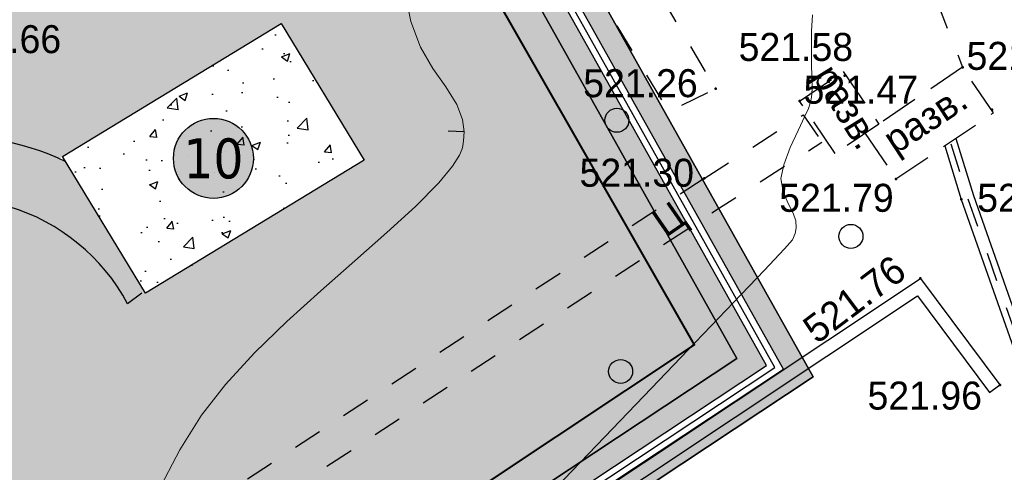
# Model space of a CAD drawing. Header units: millimetres. Extents: x -1128748 to 3035412, y -2195448 to -435774.
# Tile 56 of 159: x 460594 to 491382, y -1536336 to -1522195. Entities that reach past the tile are written whole.
import ezdxf
from ezdxf.enums import TextEntityAlignment as Align

# ---------------------------------------------------------------- set-up
doc = ezdxf.new("R2010")
doc.units = ezdxf.units.MM
for name, pattern in [('Д_ТРОТ_ТРУБА', [3, 1.5, -1.5]), ('ДОРОГИ_СТРОЯЩ', [9, 8, -1]), ('ЗД_СТР_РАЗВ', [3, 2, -1])]:
    doc.linetypes.add(name, pattern=pattern)
for name, color, linetype in [('(004) Точки рельефа', 7, 'Continuous'), ('(004a) Точки рельефа (отк.)', 7, 'Continuous'), ('(007) Здания', 7, 'Continuous'), ('(025) Дорога', 7, 'Continuous'), ('(028) Гидротехн.', 7, 'Continuous'), ('(031) Горизонтали', 42, 'Continuous'), ('(038) Деревья', 7, 'Continuous'), ('(040) Ограда', 7, 'Continuous'), ('GLUXOY OG', 7, 'Continuous'), ('Цоколь', 7, 'Continuous')]:
    doc.layers.add(name, color=color, linetype=linetype)
doc.layers.add('(042) Бергштрих', color=32, linetype='Continuous', lineweight=30)
doc.layers.add('ВВГ 3х2.5', color=5, linetype='Continuous', lineweight=40)
doc.styles.add('BM-431', font='txt')
doc.styles.add('D-431', font='txt')
doc.styles.get("Standard").update_dxf_attribs({"font": 'arial.ttf'})
doc.styles.add('Tahoma', font='tahoma.ttf')
doc.linetypes.add('ОГРАДА_БЕТ', pattern='A,4,["|",Standard,S=0.8,R=0,X=0,Y=-0.8],4', length=8)
doc.linetypes.add('ОГРАДА_ГЛИН', pattern='A,4,["|",Standard,S=0.8,R=0,X=0,Y=-0.8],0.5,["|",Standard,S=0.8,R=0,X=0,Y=-0.8],3.5', length=8)

# ---------------------------------------------------------------- blocks, each defined once
blk = doc.blocks.new('d')
at = {"layer": '(038) Деревья'}
blk.add_ellipse((0, 0), major_axis=(0.2651650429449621, 0.2651650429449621), ratio=0.9999999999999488, start_param=5.497787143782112, end_param=11.7809724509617, dxfattribs=at)
blk = doc.blocks.new('A$C05d28b1e')
at = {"layer": '(004) Точки рельефа', "color": 7, "linetype": 'ByBlock', "lineweight": -2}
for p in [(-6262, 2603), (-10293, 2193), (-1648, 1539), (-10649, -610), (-4654, -626), (-2611, -1269), (-3888, -3735), (-1406, -7062)]:
    blk.add_point(p, dxfattribs=at)
at = {"layer": '(004a) Точки рельефа (отк.)', "color": 7, "linetype": 'ByBlock', "lineweight": -2}
for p in [(-2573, 2863), (-7668, 1805)]:
    blk.add_point(p, dxfattribs=at)
at = {"layer": '(007) Здания', "linetype": 'ЗД_СТР_РАЗВ', "ltscale": 600}
for points in [[(-4654, -626), (-1607.813041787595, 1439.654675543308), (-2573.000000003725, 2863), (-5619.186958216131, 797.3453244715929)], [(-7667.999999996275, 1805), (-6304.502624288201, 2729.603370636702), (-5191.076406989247, 1087.652050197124), (-6554.573782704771, 163.0486795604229)]]:
    blk.add_lwpolyline(points, close=True, dxfattribs=at)
at = {"layer": '(025) Дорога', "linetype": 'Д_ТРОТ_ТРУБА', "ltscale": 600, "flags": 128}
for points in [[(-32885, 36540), (-26424.00000000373, 25780), (-11762.63391442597, 1472.52643635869), (-10292.99999999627, 2193), (-20261.00000000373, 19133), (-31505.42323599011, 37316.53624410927), (-32885, 36540)], [(-3378.950841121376, 4922.74052940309), (-2573.000000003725, 2863)], [(-10649.00000000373, -610), (-7557.827915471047, 1378.816031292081), (-6970.057467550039, 522.7950542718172)], [(-10649.00000000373, -610), (-31459, -14302), (-41295.00000000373, -22160), (-53951.67382863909, -32202.48730677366), (-53257.86596103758, -33117.3171403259), (-51880.00000000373, -32135), (-43532.00000000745, -25342), (-30870, -15143.0000000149), (-10168.41396068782, -1527.395626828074), (-6970.057467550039, 522.7950542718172)]]:
    blk.add_lwpolyline(points, dxfattribs=at)
at = {"layer": '(028) Гидротехн.', "ltscale": 600}
for points in [[(-2784.89230761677, 641.4635853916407), (-2231.20952161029, -1143.235609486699), (-68.11255680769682, -7283.018812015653)], [(-3130.906520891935, 406.8273377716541), (-2611.000000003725, -1269), (-403.8048833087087, -7533.952391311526)]]:
    blk.add_lwpolyline(points, dxfattribs=at)
at = {"layer": '(028) Гидротехн.', "color": 3, "linetype": 'Д_ТРОТ_ТРУБА', "ltscale": 600, "flags": 128}
blk.add_lwpolyline([(-2939.887956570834, 466.0886918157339), (-2421.104760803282, -1206.1178047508), (-215.1693822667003, -7467.494526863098)], dxfattribs=at)
at = {"layer": '(031) Горизонтали', "color": 42, "linetype": 'Continuous', "lineweight": 0, "ltscale": 600}
for points in [[(-15282.98627290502, -10264.31938332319), (-13772.26642271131, -8695.550844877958), (-12294.73182022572, -7160.316505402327), (-10921.47452573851, -5731.376469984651), (-9723.586599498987, -4481.490843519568), (-8772.160101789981, -3483.419731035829), (-8138.287092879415, -2809.923237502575), (-7893.059633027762, -2533.761467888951), (-7807.439598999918, -2333.769727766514), (-7775.94391932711, -2154.466944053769), (-7782.923913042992, -1934.728260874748), (-7866.639669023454, -1700.723437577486), (-8029.625814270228, -1396.102852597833), (-8186.894272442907, -1031.211267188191), (-8253.45696721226, -616.3934426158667), (-8165.671845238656, -183.2241322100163), (-7962.320563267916, 352.0592646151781), (-7716.322337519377, 890.3184031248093), (-7500.596384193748, 1332.414938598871), (-7388.061919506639, 1579.210526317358), (-7338.245060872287, 1736.116809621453), (-7305.345352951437, 1863.006983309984), (-7281.027522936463, 2024.633027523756), (-7275.408594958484, 2222.465121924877), (-7281.330798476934, 2552.428738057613), (-7291.913047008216, 2980.265226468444), (-7300.274254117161, 3471.715937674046), (-7299.533333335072, 3992.522222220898), (-7268.172683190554, 4499.054844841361)], [(-27631.79444957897, -10206.1385949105), (-27042.98342541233, -9091.72762671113), (-26365.53055141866, -8009.123695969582), (-25616.19791903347, -7045.529090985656), (-24708.75972109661, -6064.901836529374), (-23696.89130207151, -5083.758504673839), (-22634.26800644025, -4118.615667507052), (-21574.56517866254, -3185.989897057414), (-20571.45816321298, -2302.397765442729), (-19678.62230454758, -1484.355844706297), (-18949.73294714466, -748.3807068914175), (-18520.73277361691, -229.7878168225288), (-18306.91582477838, 112.6647374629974), (-18222.20898655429, 316.8453500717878), (-18198.4951140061, 411.3029316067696), (-18175.3690736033, 561.2207988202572), (-18161.41302159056, 843.5593568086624), (-18212.1809229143, 1230.666034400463), (-18388.40849326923, 1699.416429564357), (-18728.89892113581, 2253.239655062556), (-19132.65525590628, 2828.482552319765), (-19524.36005865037, 3486.326636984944), (-19828.69589041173, 4287.95342464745), (-19972.60325949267, 5040.660320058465)]]:
    blk.add_lwpolyline(points, dxfattribs=at)
at = {"layer": '(040) Ограда', "linetype": 'ОГРАДА_БЕТ', "ltscale": 600, "flags": 128}
blk.add_lwpolyline([(-26972.99999998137, -19085.9999999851), (-3888.000000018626, -3735), (-1406.000000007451, -7062)], dxfattribs=at)
at = {"layer": '(040) Ограда', "ltscale": 600, "flags": 128}
for points in [[(-26751.50964028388, -19419.07960091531), (-3982.035228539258, -4277.896941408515), (-1726.611848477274, -7301.182028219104)], [(-1726.611848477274, -7301.182028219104), (-1406.000000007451, -7062)]]:
    blk.add_lwpolyline(points, dxfattribs=at)
at = {"layer": '(042) Бергштрих', "color": 32, "linetype": 'Continuous', "lineweight": 30, "ltscale": 600}
blk.add_line((-18161.41302159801, 843.5593566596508), (-18660.80330246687, 868.2443192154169), dxfattribs=at)
at = {"layer": '(038) Деревья', "linetype": 'Continuous', "xscale": 1000, "yscale": 1000, "zscale": 1000}
for p in [(-13381.43289603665, 1207.244281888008), (-6063.727724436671, -2421.425913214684), (-13264.36414636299, -6642.558871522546)]:
    blk.add_blockref('d', p, dxfattribs=at)
at = {"layer": '(004) Точки рельефа', "linetype": 'ByBlock', "char_height": 875, "attachment_point": 4, "style": 'D-431'}
for s, insert in [('520.66', (-34337.13474749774, 3735)), ('521.58', (-9574.317360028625, 3491.386600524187)), ('521.26', (-14433.88811017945, 2359.2539781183)), ('521.30', (-14548.2835117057, -439.6571654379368)), ('521.79', (-8305.017871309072, -1222.398551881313)), ('521.71', (-2115.396633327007, -1222.573167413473)), ('521.96', (-5544.433560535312, -7402.160538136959))]:
    blk.add_mtext(s, dxfattribs=dict(at, insert=insert))
at = {"layer": '(004) Точки рельефа', "linetype": 'ByBlock', "insert": (-7386.28734081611, -5461.910560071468), "char_height": 874.9999999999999, "attachment_point": 4, "rotation": 36.91321656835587, "style": 'D-431'}
blk.add_mtext('521.76', dxfattribs=at)
at = {"layer": '(004a) Точки рельефа (отк.)', "linetype": 'ByBlock', "char_height": 875, "attachment_point": 4, "style": 'D-431'}
for s, insert in [('521.86', (-2448, 3213.000000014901)), ('521.47', (-7543, 2155.000000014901))]:
    blk.add_mtext(s, dxfattribs=dict(at, insert=insert))
at = {"layer": '(007) Здания', "style": 'BM-431'}
for height, rotation, p in [(879.9999999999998, 301.7106789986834, (-7292.687316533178, 2590.498791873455)), (880, 33.25584992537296, (-4673.346121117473, 119.0215690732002))]:
    blk.add_text('разв.', height=height, rotation=rotation, dxfattribs=at).set_placement(p)
at = {"layer": '(025) Дорога', "linetype": 'ДОРОГИ_СТРОЯЩ', "style": 'BM-431'}
blk.add_text('Ц', height=874.9999999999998, rotation=34.71982850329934, dxfattribs=at).set_placement((-11859.64385980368, -2480.820165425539))
blk = doc.blocks.new('Eksplikatsia')
h = blk.add_hatch(color=2)
h.dxf.hatch_style = 1
edge = h.paths.add_edge_path()
edge.add_arc((0, 0), 1250, 0, 360)
at = {"lineweight": 30}
blk.add_circle((0, 0), 1250, dxfattribs=at)
at = {"color": 1}
blk.add_attdef('№', text='', height=1250, dxfattribs=at).set_placement((0, 0), align=Align.MIDDLE_CENTER)

msp = doc.modelspace()

# ---------------------------------------------------------------- hatches: boundary and pattern name
at = {"true_color": 0xb1ab95}
h = msp.add_hatch(color=253, dxfattribs=at)
h.dxf.hatch_style = 1
edge = h.paths.add_edge_path(flags=17)
edge.add_line((408230.1207856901, -1667049.642699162), (407816.6081964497, -1666481.464231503))
edge.add_line((407816.6081964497, -1666481.464231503), (406833.0463827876, -1667339.240020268))
edge.add_line((406833.0463827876, -1667339.240020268), (369446.4050053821, -1615968.894445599))
edge.add_line((369446.4050053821, -1615968.894445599), (314131.1661896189, -1531886.892482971))
edge.add_arc((319562.5512268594, -1527471.0056437), 7000.000000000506, 211.2865698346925, 219.1121955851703, ccw=False)
edge.add_line((313580.4871510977, -1531106.237327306), (313131.1451666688, -1530366.809203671))
edge.add_line((313131.1451666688, -1530366.809203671), (293854.900782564, -1501065.928418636))
edge.add_line((293854.900782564, -1501065.928418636), (421647.4469098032, -1423424.944505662))
edge.add_line((421647.4469098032, -1423424.944505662), (426742.1242212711, -1432503.275990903))
edge.add_line((426742.1242212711, -1432503.275990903), (423931.0712712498, -1434165.041722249))
edge.add_line((423931.0712712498, -1434165.041722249), (426984.3854020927, -1439330.046351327))
edge.add_line((426984.3854020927, -1439330.046351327), (429679.2301120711, -1437736.977608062))
edge.add_line((429679.2301120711, -1437736.977608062), (483014.3851956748, -1532776.209352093))
edge.add_line((483014.3851956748, -1532776.209352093), (452390.0859484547, -1553037.605009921))
edge.add_line((452390.0859484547, -1553037.605009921), (452158.6186386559, -1558086.793507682))
edge.add_line((452158.6186386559, -1558086.793507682), (453515.0030141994, -1559924.781183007))
edge.add_line((453515.0030141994, -1559924.781183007), (432643.9471154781, -1578671.99971455))
edge.add_line((432643.9471154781, -1578671.99971455), (463611.259786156, -1618599.639911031))
edge.add_line((463611.259786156, -1618599.639911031), (417034.9315798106, -1658591.093109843))
edge.add_line((417034.9315798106, -1658591.093109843), (414167.6827045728, -1655252.786924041))
edge.add_line((414167.6827045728, -1655252.786924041), (409797.2463541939, -1659006.525500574))
edge.add_line((409797.2463541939, -1659006.525500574), (412814.3970230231, -1663152.179317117))
edge.add_line((412814.3970230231, -1663152.179317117), (413924.9410931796, -1662183.66081375))
edge.add_line((413924.9410931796, -1662183.66081375), (411384.130183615, -1659225.422744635))
edge.add_line((411384.130183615, -1659225.422744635), (414039.2304562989, -1656944.97486275))
edge.add_line((414039.2304562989, -1656944.97486275), (416580.578907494, -1659903.838785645))
edge.add_line((416580.578907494, -1659903.838785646), (464572.5455611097, -1618696.887481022))
edge.add_line((464572.5455611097, -1618696.887481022), (433596.1896105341, -1578757.58735041))
edge.add_line((433596.1896105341, -1578757.58735041), (454455.7553919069, -1560020.689702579))
edge.add_line((454455.7553919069, -1560020.689702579), (452869.2519824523, -1557870.876002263))
edge.add_line((452869.2519824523, -1557870.876002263), (453073.0582769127, -1553425.080184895))
edge.add_line((453073.0582769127, -1553425.080184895), (483943.2351204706, -1533001.009024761))
edge.add_line((483943.2351204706, -1533001.009024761), (421903.2659150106, -1422450.453739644))
edge.add_line((421903.2659150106, -1422450.453739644), (292871.3014545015, -1500844.45229855))
edge.add_line((292871.3014545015, -1500844.45229855), (368870.6964173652, -1616367.433184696))
edge.add_line((368870.6964173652, -1616367.433184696), (406716.9487646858, -1668369.297758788))
edge.add_line((406716.9487646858, -1668369.297758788), (408230.1207856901, -1667049.642699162))
h.paths.add_polyline_path([(368541.7200813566, -1616595.169607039), (292309.2446956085, -1500717.894515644), (422049.4482037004, -1421893.601873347), (484474.0065060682, -1533129.465980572), (453463.3281788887, -1553646.494570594), (453275.3281789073, -1557747.494570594), (454993.3281791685, -1560075.494570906), (434140.3281791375, -1578806.494570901), (465120.0437740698, -1618750.126451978), (416841.1757058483, -1660207.24875869), (417362.1687984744, -1660813.835260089), (414707.0685257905, -1663094.283141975), (414185.571150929, -1662487.10951034), (413050.6899311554, -1663476.852727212), (414224.91061742, -1665090.266508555), (419054.3567371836, -1660942.287508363), (418207.6718256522, -1659956.501620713), (466081.3108829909, -1618847.349954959), (435092.5706741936, -1578892.082206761), (455934.080556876, -1560171.403090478), (453985.9615227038, -1557531.577065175), (454146.3005073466, -1554033.969745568), (485402.856430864, -1533354.26565324), (422305.2672089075, -1420919.111107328), (291325.645367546, -1500496.418395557), (367966.0114933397, -1616993.708346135), (406534.5096505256, -1669987.959919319), (408879.9262830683, -1667942.494576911), (408466.4136938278, -1667374.316109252), (406650.6072686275, -1668957.902180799)])
at = {"true_color": 0x7abf6e, "transparency": 33554687}
h = msp.add_hatch(color=83, dxfattribs=at)
h.dxf.hatch_style = 1
edge = h.paths.add_edge_path()
edge.add_line((432643.9471154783, -1578671.999714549), (453515.0030141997, -1559924.781183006))
edge.add_line((453515.0030141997, -1559924.781183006), (452158.6186386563, -1558086.793507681))
edge.add_line((452158.6186386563, -1558086.793507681), (452390.0859484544, -1553037.60500992))
edge.add_line((452390.0859484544, -1553037.60500992), (483014.3851956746, -1532776.209352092))
edge.add_line((483014.3851956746, -1532776.209352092), (429679.2301120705, -1437736.977608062))
edge.add_line((429679.2301120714, -1437736.977608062), (426984.3854020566, -1439330.046351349))
edge.add_line((426984.3854020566, -1439330.046351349), (422800.9432705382, -1441733.498893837))
edge.add_arc((424295.4094771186, -1444334.762194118), 2999.999999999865, 119.87803724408, 209.8780372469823)
edge.add_line((421694.146176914, -1445829.22840083), (450624.7294515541, -1496185.713002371))
edge.add_line((450624.7294515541, -1496185.713002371), (459496.2315920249, -1511627.422447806))
edge.add_arc((453426.6172245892, -1515114.51026297), 7000.000000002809, -55.27001746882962, 29.87803724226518, ccw=False)
edge.add_line((457414.5849035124, -1520867.432458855), (446381.6917089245, -1527504.773112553))
edge.add_arc((447925.1745134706, -1530077.254566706), 2999.999999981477, 120.9636571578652, 139.5660050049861)
edge.add_line((445641.7136293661, -1528131.539687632), (450320.3159523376, -1535824.948207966))
edge.add_arc((458439.0755140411, -1534104.335358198), 8299.08220224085, 65.85924340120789, 191.9656760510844, ccw=False)
edge.add_line((461833.2315770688, -1526531.061956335), (468774.1585634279, -1522311.695784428))
edge.add_line((468774.1585634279, -1522311.695784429), (471371.4019593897, -1526584.204033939))
edge.add_line((471371.4019593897, -1526584.204033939), (464535.388760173, -1530739.793467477))
edge.add_line((464535.388760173, -1530739.793467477), (463967.4076922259, -1531085.0672485))
edge.add_arc((458439.0755140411, -1534104.335358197), 6299.082202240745, 28.64091694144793, 117.7969687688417)
edge.add_arc((456430.8582029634, -1530303.122781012), 2000.000000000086, 0, 117.6874332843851, ccw=False)
edge.add_arc((456430.8582029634, -1530303.122781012), 2000, -180, 0, ccw=False)
edge.add_arc((456430.8582029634, -1530303.122781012), 2000, 118.0084193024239, 180, ccw=False)
edge.add_arc((458439.0755140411, -1534104.335358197), 6299.082202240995, 117.8988838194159, 214.6253334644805)
edge.add_line((453255.653904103, -1537683.521998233), (456217.8529218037, -1539306.181162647))
edge.add_line((456217.8529218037, -1539306.181162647), (456312.8751328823, -1543537.165069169))
edge.add_line((456312.8751328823, -1543537.165069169), (454893.8963809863, -1544399.462173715))
edge.add_arc((446013.5359419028, -1545105.392730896), 8908.374682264, -114.38283690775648, 4.545081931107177, ccw=False)
edge.add_arc((428069.1900588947, -1556014.126088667), 14537.87953983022, -112.5519669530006, 11.084171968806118, ccw=False)
edge.add_arc((414610.4210004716, -1568304.017667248), 7964.657947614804, 229.5899736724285, 351.7977061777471, ccw=False)
edge.add_line((409447.3063608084, -1574368.506387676), (406737.9866326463, -1576014.928896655))
edge.add_line((406737.9866326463, -1576014.928896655), (403026.3359810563, -1573981.728592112))
edge.add_line((403026.3359810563, -1573981.728592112), (402931.3137699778, -1569750.74468559))
edge.add_line((402931.3137699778, -1569750.74468559), (403885.0474086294, -1569171.171697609))
edge.add_line((403885.0474086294, -1569171.171697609), (397548.633996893, -1558749.702631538))
edge.add_line((397548.633996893, -1558749.702631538), (384394.2752061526, -1565824.829139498))
edge.add_line((384394.2752061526, -1565824.829139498), (379622.2499778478, -1584189.753017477))
edge.add_line((379622.2499778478, -1584189.753017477), (395693.2890657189, -1623612.700162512))
edge.add_line((395693.2890657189, -1623612.700162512), (401749.3738997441, -1618639.288128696))
edge.add_arc((399845.4365940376, -1616320.878601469), 2999.999999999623, 309.3937167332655, 399.393716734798)
edge.add_line((402163.8461212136, -1614416.941295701), (400259.9088154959, -1612098.531768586))
edge.add_line((400259.9088154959, -1612098.531768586), (430399.2322361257, -1587347.347148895))
edge.add_line((430399.2322361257, -1587347.347148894), (448173.3423050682, -1608990.741601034))
edge.add_line((448173.3423050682, -1608990.741601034), (450704.0585037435, -1612081.631343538))
edge.add_line((450704.0585037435, -1612081.631343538), (447608.392061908, -1614623.028225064))
edge.add_line((447608.392061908, -1614623.028225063), (445070.3122566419, -1611531.402301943))
edge.add_line((445070.3122566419, -1611531.402301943), (445076.1262803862, -1611526.641967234))
edge.add_line((445076.1262803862, -1611526.641967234), (443810.4067032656, -1609984.873482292))
edge.add_line((443810.4067032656, -1609984.873482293), (405918.0253446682, -1641096.326144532))
edge.add_line((405918.0253446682, -1641096.326144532), (415428.0813214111, -1654163.422946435))
edge.add_line((415428.0813214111, -1654163.422946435), (414164.3137406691, -1655248.864476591))
edge.add_line((414164.3137406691, -1655248.86447659), (417034.9315798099, -1658591.093109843))
edge.add_line((417034.9315798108, -1658591.093109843), (463611.2597861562, -1618599.63991103))
edge.add_line((463611.2597861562, -1618599.63991103), (432643.9471154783, -1578671.999714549))
at = {"true_color": 0x6a644e}
h = msp.add_hatch(dxfattribs=at)
h.set_pattern_fill('AR-HBONE', color=251, scale=3)
h.set_pattern_definition([(45, (-1540098.734961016, -39262.55862224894), (0, 431.0522938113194), [914.4000000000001, -304.8]), (135, (-1539883.208961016, -39047.03262224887), (4.263256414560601e-14, 431.0522938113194), [914.4000000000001, -304.8])])
edge = h.paths.add_edge_path()
edge.add_arc((456428.5890403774, -1530304.993946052), 2000, -180, 0, ccw=False)
edge.add_arc((456428.5890403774, -1530304.993946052), 2000, 118.00841930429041, 179.9999999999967, ccw=False)
edge.add_arc((458436.8063514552, -1534106.206523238), 6299.082202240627, 117.8988838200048, 214.625333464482)
edge.add_line((453253.384741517, -1537685.393163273), (456215.5837592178, -1539308.052327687))
edge.add_line((456215.5837592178, -1539308.052327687), (456310.6059702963, -1543539.036234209))
edge.add_line((456310.6059702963, -1543539.036234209), (454891.6272184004, -1544401.333338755))
edge.add_arc((446011.2667793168, -1545107.263895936), 8908.374682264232, -114.38283690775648, 4.54508193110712, ccw=False)
edge.add_arc((428066.9208963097, -1556015.997253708), 14537.87953983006, -112.55196695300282, 11.084171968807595, ccw=False)
edge.add_arc((414608.1518378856, -1568305.888832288), 7964.657947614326, 229.589973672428, 351.79770617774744, ccw=False)
edge.add_line((409445.0371982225, -1574370.377552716), (406735.7174700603, -1576016.800061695))
edge.add_line((406735.7174700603, -1576016.800061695), (403024.0668184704, -1573983.599757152))
edge.add_line((403024.0668184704, -1573983.599757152), (402929.0446073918, -1569752.61585063))
edge.add_line((402929.0446073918, -1569752.61585063), (403882.7782460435, -1569173.042862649))
edge.add_line((403882.7782460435, -1569173.042862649), (397548.6339968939, -1558749.702631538))
edge.add_line((397548.633996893, -1558749.702631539), (399312.4605152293, -1557801.02121317))
edge.add_line((399312.4605152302, -1557801.02121317), (401301.3266337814, -1561073.859249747))
edge.add_arc((408993.1647549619, -1563140.596422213), 7964.657947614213, 77.61285374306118, 164.9602860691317, ccw=False)
edge.add_line((410701.71303143, -1555361.352306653), (409013.5063660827, -1552583.273412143))
edge.add_line((409013.5063660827, -1552583.273412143), (410777.3328844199, -1551634.591993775))
edge.add_line((410777.3328844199, -1551634.591993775), (414103.5512638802, -1557108.149981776))
edge.add_line((414103.5512638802, -1557108.149981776), (415057.2849025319, -1556528.576993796))
edge.add_line((415057.284902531, -1556528.576993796), (415288.0922661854, -1556655.010660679))
edge.add_arc((421062.5127391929, -1554431.517454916), 6187.717982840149, 95.79580495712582, 201.0596550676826, ccw=False)
edge.add_line((420437.6556022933, -1548275.430435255), (419596.4654761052, -1546891.184901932))
edge.add_line((419596.4654761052, -1546891.184901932), (421360.2919944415, -1545942.503483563))
edge.add_line((421360.2919944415, -1545942.503483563), (422935.0825382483, -1548533.94709223))
edge.add_arc((421062.5127391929, -1554431.517454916), 6187.717982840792, 36.88408991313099, 72.38455174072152, ccw=False)
edge.add_arc((429361.319237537, -1548204.200040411), 4187.717982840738, 216.8840901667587, 396.8840939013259)
edge.add_line((432710.8709629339, -1545690.739250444), (433510.7222702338, -1545090.541044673))
edge.add_line((433510.7222702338, -1545090.541044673), (433463.2111646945, -1542975.049091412))
edge.add_line((433463.2111646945, -1542975.049091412), (434416.9448033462, -1542395.476103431))
edge.add_line((434416.9448033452, -1542395.476103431), (432825.1643636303, -1539776.074264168))
edge.add_line((432825.1643636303, -1539776.074264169), (434588.9908819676, -1538827.3928458))
edge.add_line((434588.9908819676, -1538827.3928458), (436126.1059665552, -1541356.838477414))
edge.add_line((436126.1059665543, -1541356.838477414), (437079.8396052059, -1540777.265489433))
edge.add_line((437079.8396052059, -1540777.265489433), (440791.4902567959, -1542810.465793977))
edge.add_line((440791.4902567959, -1542810.465793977), (440886.5124678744, -1547041.449700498))
edge.add_line((440886.5124678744, -1547041.449700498), (439935.0111191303, -1547619.666151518))
edge.add_arc((428066.9208963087, -1556015.997253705), 14537.87953982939, 23.27983066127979, 35.27830407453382, ccw=False)
edge.add_arc((446011.2667793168, -1545107.263895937), 6908.374682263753, 228.3621853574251, 297.6393139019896)
edge.add_arc((448501.4756561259, -1549359.318619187), 2000.000000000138, 180, 290.9348946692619, ccw=False)
edge.add_arc((448501.4756561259, -1549359.318619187), 2000, 0, 180, ccw=False)
edge.add_arc((448501.4756561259, -1549359.318619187), 2000, 309.7757112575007, 359.99999999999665, ccw=False)
edge.add_arc((446011.2667793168, -1545107.263895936), 6908.374682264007, 303.0712920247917, 353.9186524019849)
edge.add_line((452880.7644812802, -1545839.139618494), (448982.326878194, -1543703.619531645))
edge.add_line((448982.3268781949, -1543703.619531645), (448887.3046671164, -1539472.635625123))
edge.add_line((448887.3046671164, -1539472.635625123), (449841.0383057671, -1538893.062637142))
edge.add_line((449841.0383057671, -1538893.062637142), (444482.708008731, -1530075.502196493))
edge.add_line((444482.7080087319, -1530075.502196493), (445641.7136293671, -1528131.539687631))
edge.add_line((445641.7136293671, -1528131.539687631), (450318.0467897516, -1535826.819373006))
edge.add_arc((458436.8063514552, -1534106.206523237), 8299.08220224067, 64.3355578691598, 191.9656760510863, ccw=False)
edge.add_line((462031.1371188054, -1526625.862163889), (464533.119597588, -1530741.664632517))
edge.add_line((464533.119597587, -1530741.664632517), (463965.1385296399, -1531086.93841354))
edge.add_arc((458436.8063514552, -1534106.206523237), 6299.082202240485, 28.64091694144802, 117.7969687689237)
edge.add_arc((456428.5890403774, -1530304.993946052), 2000.000000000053, 0, 117.68743328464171, ccw=False)
edge = h.paths.add_edge_path(flags=16)
edge.add_arc((407518.1495151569, -1559460.536160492), 1999.999999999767, -180, 0, ccw=False)
edge.add_arc((407518.1495151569, -1559460.536160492), 2000, 111.86449931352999, 180.0000000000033, ccw=False)
edge.add_arc((408993.1647549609, -1563140.596422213), 5964.657947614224, 111.8492414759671, 188.5213390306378)
edge.add_line((403094.3521863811, -1564024.425994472), (405591.9394092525, -1568134.405236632))
edge.add_line((405591.9394092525, -1568134.405236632), (406545.6730479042, -1567554.832248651))
edge.add_line((406545.6730479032, -1567554.832248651), (410257.3236994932, -1569588.032553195))
edge.add_line((410257.3236994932, -1569588.032553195), (410321.6799377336, -1572453.575305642))
edge.add_arc((414608.1518378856, -1568305.888832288), 5964.657947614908, 224.0572738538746, 304.6158692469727)
edge.add_arc((416917.2775591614, -1571530.852153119), 2000.000000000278, 180.0000000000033, 302.6573560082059, ccw=False)
edge.add_arc((416917.2775591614, -1571530.852153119), 2000.000000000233, 0, 180, ccw=False)
edge.add_arc((416917.2775591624, -1571530.852153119), 1999.999999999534, 308.5491921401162, 359.99999999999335, ccw=False)
edge.add_arc((414608.1518378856, -1568305.888832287), 5964.657947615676, 306.5906789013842, 358.4035598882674)
edge.add_arc((428066.9208963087, -1556015.997253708), 14537.87953982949, 215.2783040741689, 238.9592320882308, ccw=False)
edge.add_line((416198.8306734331, -1564412.328355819), (415247.3293246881, -1564990.544806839))
edge.add_line((415247.3293246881, -1564990.544806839), (411535.6786730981, -1562957.344502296))
edge.add_line((411535.6786730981, -1562957.344502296), (411440.6564620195, -1558726.360595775))
edge.add_line((411440.6564620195, -1558726.360595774), (412321.6291596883, -1558191.003596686))
edge.add_arc((408993.1647549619, -1563140.596422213), 5964.657947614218, 56.08025841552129, 111.8338476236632)
edge.add_arc((407518.1495151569, -1559460.536160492), 2000.000000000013, 0, 111.8185897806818, ccw=False)
edge = h.paths.add_edge_path(flags=16)
edge.add_arc((428066.920899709, -1556015.997251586), 12537.8795398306, 3.732195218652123, 35.91634526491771, ccw=False)
edge.add_arc((438590.8217481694, -1555424.117444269), 1999.999999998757, 0.000222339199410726, 6.437794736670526, ccw=False)
edge.add_arc((428066.9208997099, -1556015.997251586), 12537.87953982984, -92.76113759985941, 2.7058218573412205, ccw=False)
edge.add_arc((427456.026581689, -1566539.33278803), 1999.999999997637, 263.15713033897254, 270.19812718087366, ccw=False)
edge.add_arc((428066.9208997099, -1556015.997251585), 12537.87953983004, 215.9163452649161, 266.11639511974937, ccw=False)
edge.add_line((417912.8141334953, -1563370.760275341), (418863.9577651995, -1562792.761204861))
edge.add_line((418863.9577651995, -1562792.761204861), (418768.9355541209, -1558561.777298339))
edge.add_line((418768.9355541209, -1558561.777298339), (417275.4508905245, -1557743.66326825))
edge.add_line((417275.4508905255, -1557743.66326825), (417712.9613094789, -1556944.978638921))
edge.add_arc((421062.5123118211, -1554431.516885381), 4187.717982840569, 81.79960298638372, 216.8841103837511, ccw=False)
edge.add_line((421659.8307832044, -1550286.617303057), (425404.908941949, -1556449.442509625))
edge.add_line((425404.908941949, -1556449.442509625), (424451.1753032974, -1557029.015497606))
edge.add_line((424451.1753032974, -1557029.015497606), (424546.1975143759, -1561259.999404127))
edge.add_line((424546.1975143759, -1561259.999404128), (428257.8481659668, -1563293.199708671))
edge.add_line((428257.8481659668, -1563293.199708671), (431874.4766064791, -1561095.416106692))
edge.add_line((431874.4766064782, -1561095.416106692), (431779.4543953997, -1556864.432200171))
edge.add_line((431779.4543953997, -1556864.432200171), (428067.8037438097, -1554831.231895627))
edge.add_line((428067.8037438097, -1554831.231895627), (427114.070105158, -1555410.804883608))
edge.add_line((427114.070105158, -1555410.804883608), (425816.8668917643, -1553276.153396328))
edge.add_arc((429361.3191505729, -1548204.199924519), 6187.71798284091, 235.0528508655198, 359.1481020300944)
edge.add_line((435548.3531864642, -1548296.1981522), (437269.884027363, -1549239.233302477))
edge.add_line((437269.884027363, -1549239.233302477), (438221.0276659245, -1548661.23422783))
h.paths.add_polyline_path([(406584.5627741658, -1569286.446405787), (408777.1467129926, -1570487.519122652), (408833.2791978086, -1572986.888872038), (406696.8277437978, -1574285.18590456), (404504.243804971, -1573084.113187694), (404448.111320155, -1570584.743438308)], flags=16)
h.paths.add_polyline_path([(415096.1746287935, -1558260.191150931), (417288.7585676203, -1559461.263867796), (417344.8910524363, -1561960.633617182), (415208.4395984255, -1563258.930649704), (413015.8556595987, -1562057.857932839), (412959.7231747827, -1559558.488183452)], flags=16)
h.paths.add_polyline_path([(428106.6934700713, -1556562.846052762), (430299.277408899, -1557763.918769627), (430355.4098937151, -1560263.288519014), (428218.9584397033, -1561561.585551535), (426026.3745008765, -1560360.51283467), (425970.2420160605, -1557861.143085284)], flags=16)
h.paths.add_polyline_path([(437118.7293314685, -1542508.879646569), (439311.3132702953, -1543709.952363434), (439367.4457551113, -1546209.32211282), (437230.9943011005, -1547507.619145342), (435038.4103622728, -1546306.546428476), (434982.2778774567, -1543807.17667909)], flags=16)
h.paths.add_polyline_path([(452542.8228338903, -1539006.466180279), (454735.4067727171, -1540207.538897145), (454791.5392575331, -1542706.908646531), (452655.0878035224, -1544005.205679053), (450462.5038646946, -1542804.132962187), (450406.3713798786, -1540304.7632128)], flags=16)
at = {"layer": 'Цоколь', "true_color": 0x876f36}
h = msp.add_hatch(dxfattribs=at)
h.set_pattern_fill('AR-CONC', color=47, scale=15)
h.set_pattern_definition([(49.99999999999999, (-1476537.868707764, -39262.55862224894), (2732.77003494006, -239.0862830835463), [285.75, -3143.25]), (355, (-1476537.868707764, -39262.55862224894), (-528.6513213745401, 2865.852678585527), [228.6, -2514.60876255]), (100.4514447, (-1476310.138602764, -39282.4824247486), (2204.118706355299, 2626.766278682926), [242.850132, -2671.353668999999]), (46.18420000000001, (-1476537.868707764, -38500.55862224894), (4066.185613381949, -630.6349189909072), [428.625, -4714.875]), (96.63555760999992, (-1476199.020207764, -38553.11112224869), (3561.062010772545, 3711.391868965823), [364.2753471, -4007.0341224]), (351.1841511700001, (-1476537.868707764, -38500.55862224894), (3561.062010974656, 3711.39186878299), [342.89950605, -3771.8959788]), (21, (-1476156.868707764, -38691.05862224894), (2274.215869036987, -1533.977972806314), [285.75, -3143.25]), (326.0000000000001, (-1476156.868707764, -38691.05862224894), (927.0304252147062, 2762.819491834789), [228.6, -2514.6]), (71.45144499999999, (-1475967.350718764, -38818.8901207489), (3201.246289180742, 1228.841533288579), [242.850132, -2671.349064]), (37.50000000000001, (-1476537.868707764, -39262.55862224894), (46.32904875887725, 1268.325583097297), [0, -2484.12, 0, -2552.7, 0, -2524.125]), (7.499999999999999, (-1476537.868707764, -39262.55862224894), (1002.294937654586, 1502.708622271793), [0, -1455.42, 0, -2426.97, 0, -962.0250000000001]), (327.5, (-1477387.498707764, -39262.55862224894), (2033.858927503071, -85.93115989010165), [0, -952.5, 0, -2971.8, 0, -3943.35]), (317.5, (-1477768.498707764, -39262.55862224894), (2221.937720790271, 381.3973654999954), [0, -1238.25, 0, -1973.58, 0, -2800.35])])
h.paths.add_polyline_path([(468771.8894008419, -1522313.566949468), (471369.1327968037, -1526586.075198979), (464533.119597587, -1530741.664632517), (461935.8762016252, -1526469.156383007)])

# ---------------------------------------------------------------- linework, layer by layer
for points in [[(408926.5033013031, -1667901.874213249), (406534.5096505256, -1669987.959919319), (367966.0114933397, -1616993.708346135), (291325.645367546, -1500496.418395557), (422305.2672089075, -1420919.111107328), (485402.856430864, -1533354.26565324), (454146.3005073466, -1554033.969745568), (453985.9615227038, -1557531.577065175), (455934.080556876, -1560171.403090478), (435092.5706741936, -1578892.082206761), (466081.3108829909, -1618847.349954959), (418207.6718256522, -1659956.501620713), (419054.3567371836, -1660942.287508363), (414224.91061742, -1665090.266508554)], [(466081.3108829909, -1618847.349954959), (435092.5706741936, -1578892.082206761), (455934.080556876, -1560171.403090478), (453985.9615227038, -1557531.577065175), (454146.3005073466, -1554033.969745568), (485402.856430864, -1533354.26565324), (422305.2672089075, -1420919.111107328), (291325.645367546, -1500496.418395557), (367966.0114933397, -1616993.708346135)], [(368541.7200813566, -1616595.169607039), (292309.2446956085, -1500717.894515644), (422049.4482037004, -1421893.601873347), (484474.0065060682, -1533129.465980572), (453463.3281788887, -1553646.494570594), (453275.3281789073, -1557747.494570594), (454993.3281791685, -1560075.494570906), (434140.3281791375, -1578806.494570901), (465120.0437740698, -1618750.126451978)], [(464572.5455611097, -1618696.887481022), (433596.1896105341, -1578757.58735041), (454455.7553919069, -1560020.689702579), (452869.2519824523, -1557870.876002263), (453073.0582769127, -1553425.080184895), (483943.2351204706, -1533001.009024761), (421903.2659150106, -1422450.453739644), (292871.3014545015, -1500844.45229855), (368870.6964173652, -1616367.433184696)], [(463611.259786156, -1618599.639911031), (432643.9471154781, -1578671.99971455), (453515.0030141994, -1559924.781183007), (452158.6186386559, -1558086.793507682), (452390.0859484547, -1553037.605009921), (483014.3851956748, -1532776.209352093), (429679.2301120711, -1437736.977608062)]]:
    msp.add_lwpolyline(points)
for points in [[(369446.4050053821, -1615968.894445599), (314131.1661896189, -1531886.892482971, -0.0341590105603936), (313580.4871510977, -1531106.237327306), (313131.1451666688, -1530366.809203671), (293854.900782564, -1501065.928418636), (421647.4469098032, -1423424.944505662), (426742.1242212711, -1432503.275990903), (423931.0712712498, -1434165.041722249), (426984.3854020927, -1439330.046351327), (429679.2301120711, -1437736.977608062), (483014.3851956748, -1532776.209352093), (452390.0859484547, -1553037.605009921), (452158.6186386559, -1558086.793507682), (453515.0030141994, -1559924.781183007), (432643.9471154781, -1578671.99971455), (463611.259786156, -1618599.639911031)], [(463611.259786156, -1618599.639911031), (432643.9471154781, -1578671.99971455), (453515.0030141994, -1559924.781183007), (452158.6186386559, -1558086.793507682), (452390.0859484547, -1553037.605009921), (483014.3851956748, -1532776.209352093), (429679.2301120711, -1437736.977608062), (426984.3854020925, -1439330.046351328), (422800.943270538, -1441733.498893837, 0.4142135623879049), (421694.146176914, -1445829.228400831), (450624.7294515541, -1496185.713002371), (459496.2315920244, -1511627.422447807, -0.4086747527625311), (457028.0771018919, -1521116.966989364), (446381.6917089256, -1527504.773112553, 0.1300408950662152), (445311.5196546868, -1528604.567132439), (442989.729811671, -1532725.168125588, -0.1419950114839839), (439411.9309928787, -1536233.35447663), (376660.876916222, -1569984.269527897, 0.2087647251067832), (375178.2554101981, -1571872.25607795), (372093.6481353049, -1583749.654286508, 0.1616822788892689)], [(445641.7136293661, -1528131.539687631), (450318.0467897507, -1535826.819373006, -0.6226275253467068), (462031.1371188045, -1526625.862163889)], [(464416.1518941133, -1530734.571048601), (463967.2593304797, -1531068.655049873, 0.4163735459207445), (455499.2933590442, -1528534.002829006, -0.5639737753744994), (458428.5890403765, -1530304.993946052, -1), (454428.5890403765, -1530304.993946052, -0.2772849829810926), (455489.3864362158, -1528539.236752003, 0.4490321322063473), (453253.3847415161, -1537685.393163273), (456215.5837592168, -1539308.052327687), (456310.6059702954, -1543539.036234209), (454891.6272184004, -1544401.333338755, -0.5711299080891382), (442333.6080833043, -1553221.077179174, -0.5987018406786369), (422491.3354763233, -1569442.195104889, -0.5902665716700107), (409445.0371982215, -1574370.377552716), (406735.7174700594, -1576016.800061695), (403024.0668184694, -1573983.599757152), (402929.0446073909, -1569752.61585063), (403882.7782460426, -1569173.042862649), (397548.633996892, -1558749.702631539)]]:
    msp.add_lwpolyline(points, format="xyb")
msp.add_lwpolyline([(468771.889400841, -1522313.566949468), (471369.1327968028, -1526586.075198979), (464533.1195975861, -1530741.664632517), (461935.8762016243, -1526469.156383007)], close=True)
at = {"layer": 'GLUXOY OG', "color": 186, "linetype": 'ОГРАДА_ГЛИН', "lineweight": 30, "ltscale": 400}
for points in [[(406650.6072686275, -1668957.9021808), (368541.7200813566, -1616595.169607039), (292309.2446956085, -1500717.894515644), (422049.4482037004, -1421893.601873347), (484474.0065060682, -1533129.465980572), (453463.3281788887, -1553646.494570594), (453275.3281789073, -1557747.494570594), (454993.3281791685, -1560075.494570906), (434140.3281791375, -1578806.494570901), (465120.0437740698, -1618750.126451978)], [(464572.5455611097, -1618696.887481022), (433596.1896105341, -1578757.58735041), (454455.7553919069, -1560020.689702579), (452869.2519824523, -1557870.876002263), (453073.0582769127, -1553425.080184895), (483943.2351204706, -1533001.009024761), (421903.2659150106, -1422450.453739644), (292871.3014545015, -1500844.45229855), (368870.6964173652, -1616367.433184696), (406716.9487646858, -1668369.297758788)]]:
    msp.add_lwpolyline(points, dxfattribs=at)
at = {"layer": 'GLUXOY OG', "color": 186, "lineweight": 30, "ltscale": 400}
msp.add_lwpolyline([(464846.2946675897, -1618723.5069665), (433868.2588948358, -1578782.040960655), (454724.5417855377, -1560048.092136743), (453072.2900806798, -1557809.185286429), (453268.1932279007, -1553535.787377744), (484208.6208132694, -1533065.237502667), (421976.3570593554, -1422172.027806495), (292590.2730750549, -1500781.173407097), (368706.2082493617, -1616481.301395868), (406683.7780166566, -1668663.599969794)], dxfattribs=at)
at = {"layer": 'ВВГ 3х2.5', "color": 5, "lineweight": 40, "ltscale": 100}
msp.add_lwpolyline([(448664.3504164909, -1611173.587369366), (452640.0706308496, -1608053.009188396), (430619.8426184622, -1578217.799508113), (452592.315424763, -1559577.778738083), (451069.8541560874, -1557783.132732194), (451469.5966315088, -1552431.569666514), (481694.363382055, -1532358.244857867), (430589.6634376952, -1443077.437002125)], dxfattribs=at)

# ---------------------------------------------------------------- block references
ref = msp.add_blockref('Eksplikatsia', (466652.5044992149, -1526527.615790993))
ref.add_attrib('№', '10', dxfattribs={"color": 1, "height": 1250, "style": 'Tahoma'}).set_placement((466652.5044992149, -1526527.615790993), align=Align.MIDDLE_CENTER)

# ---------------------------------------------------------------- next in the draw order: block references
at = {"color": 5, "lineweight": 50}
msp.add_blockref('A$C05d28b1e', (492649.3281788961, -1526543.494570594), dxfattribs=at)

doc.saveas('drawing.dxf')
